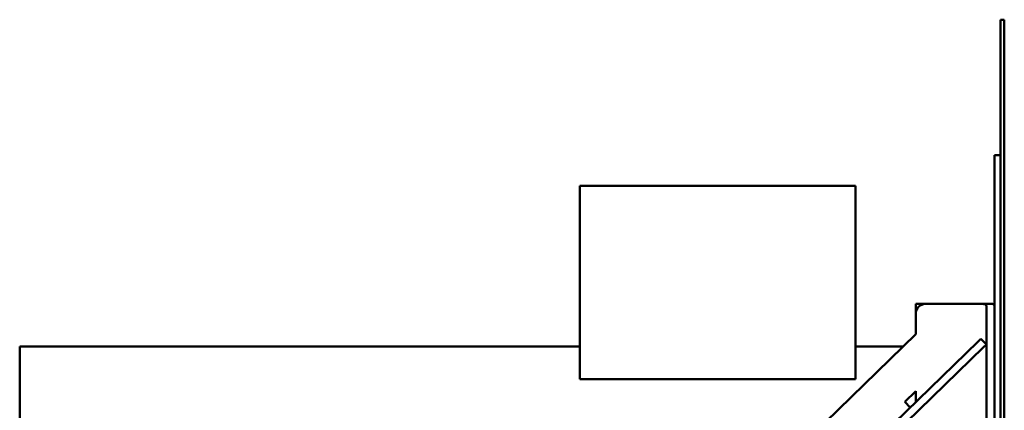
# Model space of a CAD drawing. Header units: millimetres. Extents: x -187 to 607, y -276 to 573.
# Tile 7 of 8: x -187 to 313, y 374 to 573. Entities that reach past the tile are written whole.
import ezdxf

# ---------------------------------------------------------------- set-up
doc = ezdxf.new("R2010")
doc.units = ezdxf.units.MM
doc.layers.add('Widoczne (ISO)', color=7, linetype='Continuous', lineweight=50)

msp = doc.modelspace()

# ---------------------------------------------------------------- linework, layer by layer
at = {"layer": 'Widoczne (ISO)'}
for p, q in [((311, 282.9), (311, 572.6)), ((313, 572.6), (311, 572.6)), ((313, 572.6), (313, 282.9)), ((308, 111.2), (308, 503.9)), ((311, 503.9), (308, 503.9)), ((237.5, 488.24), (97.5, 488.24)), ((97.5, 488.24), (97.5, 390.14)), ((237.5, 488.24), (237.5, 390.14)), ((273, 428.4), (268, 428.4)), ((268, 428.4), (268, 424.4)), ((300, 428.4), (273, 428.4)), ((300.91, 428.4), (300, 428.4)), ((306.99, 428.4), (300.91, 428.4)), ((304, 426.54), (304, 389.79)), ((268, 424.4), (268.1, 424.4)), ((268, 412.98), (268, 423.4)), ((-83.12, 72.26), (268, 412.98)), ((299.66, 409.28), (301.1, 410.67)), ((303.88, 407.8), (301.1, 410.67)), ((-187, 96), (-187, 406.8)), ((-187, 406.8), (97.5, 406.8)), ((-86.29, 34.76), (299.66, 409.28)), ((-83.5, 31.89), (302.45, 406.41)), ((237.5, 406.8), (261.63, 406.8)), ((303.88, 407.8), (302.45, 406.41)), ((97.5, 390.14), (237.5, 390.14)), ((304, 386.58), (304, 389.79)), ((304, 386.58), (304, 268.9)), ((262.43, 378.72), (268, 384.13)), ((268, 378.56), (268, 384.13)), ((265.21, 375.85), (262.43, 378.72))]:
    msp.add_line(p, q, dxfattribs=at)
msp.add_arc((273, 423.4), 5, 90, 180, dxfattribs=at)
for major_axis, end_param in [((0, 4.77), 4.728715), ((0, 9.53), 4.720552)]:
    msp.add_ellipse((300, 426.54), major_axis=major_axis, ratio=0.8391, start_param=4.712389, end_param=end_param, dxfattribs=at)
for points, knots in [([(300.91, 428.4), (301.08, 428.4), (301.26, 428.4), (301.89, 428.39), (302.32, 428.37), (302.96, 428.27), (303.25, 428.17), (303.6, 427.94), (303.73, 427.79), (303.91, 427.42), (303.96, 427.2), (303.99, 426.86), (304, 426.74), (304, 426.61)], [-1.8668403, -1.8668403, -1.8668403, -1.8668403, -1.8158449, -1.8158449, -1.6762924, -1.6762924, -1.5570091, -1.5570091, -1.4592989, -1.4592989, -1.3615886, -1.3615886, -1.3132668, -1.3132668, -1.3132668, -1.3132668]), ([(308, 426.61), (308, 426.93), (307.98, 427.24), (307.88, 427.8), (307.78, 428.03), (307.48, 428.32), (307.26, 428.4), (306.99, 428.4)], [1.9599642, 1.9599642, 1.9599642, 1.9599642, 2.0825892, 2.0825892, 2.2336523, 2.2336523, 2.3919198, 2.3919198, 2.3919198, 2.3919198])]:
    msp.add_open_spline(points, degree=3, knots=knots, dxfattribs=at)

doc.saveas('drawing.dxf')
